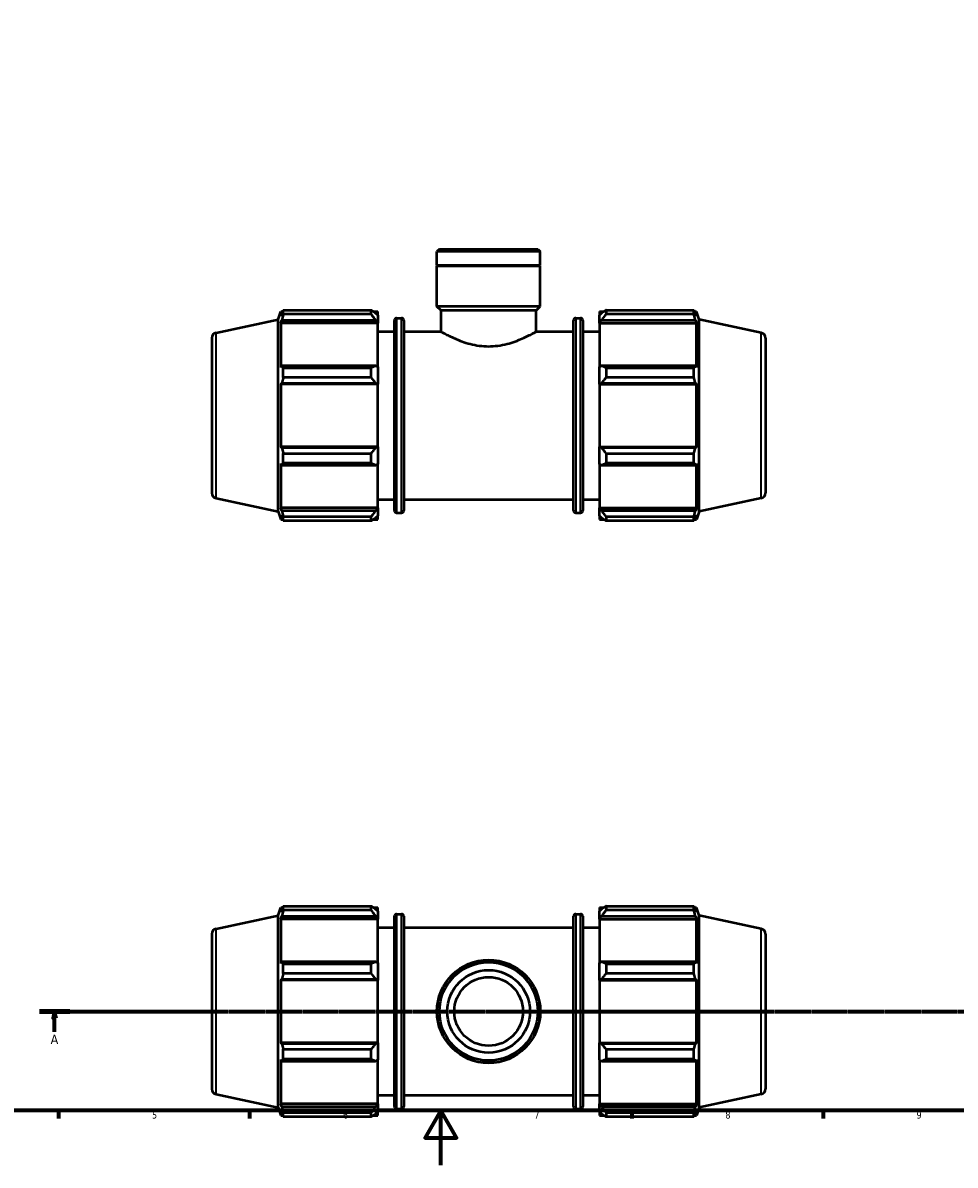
# Model space of a CAD drawing. Header units: millimetres. Extents: x 0 to 980, y 0 to 832.
# Tile 2 of 6: x 267 to 609, y 0 to 419. Entities that reach past the tile are written whole.
import ezdxf

# ---------------------------------------------------------------- set-up
doc = ezdxf.new("R2010")
doc.units = ezdxf.units.MM
doc.linetypes.add('CHAIN', pattern=[0.7087, 0.4724, -0.0591, 0.1181, -0.0591])
for name, color, linetype, lineweight in [('Border (ISO)', 7, 'Continuous', 70), ('Section Line (ISO)', 7, 'CHAIN', 70), ('Visible (ISO)', 7, 'Continuous', 50), ('Visible Narrow (ISO)', 7, 'Continuous', 35)]:
    doc.layers.add(name, color=color, linetype=linetype, lineweight=lineweight)
doc.styles.add('Label Text (ISO)', font='tahoma.ttf')
doc.styles.add('Note Text (ISO)', font='tahoma.ttf')

# ---------------------------------------------------------------- blocks, each defined once
blk = doc.blocks.new('Borders Default Border')
at = {"layer": 'Border (ISO)'}
for p, q in [((280.33, 20), (280.33, 17.1)), ((350.42, 20), (350.42, 17.1)), ((490.58, 20), (490.58, 17.1)), ((560.67, 20), (560.67, 17.1))]:
    blk.add_line(p, q, dxfattribs=at)
at = {"layer": 'Border (ISO)', "flags": 128}
for points in [[(20, 20), (20, 574), (821, 574), (821, 20), (20, 20)], [(420.5, 0), (420.5, 20), (414.73, 10), (426.27, 10), (420.5, 20)]]:
    blk.add_lwpolyline(points, dxfattribs=at)
at = {"layer": 'Border (ISO)', "color": 232, "true_color": 0xca0064, "char_height": 2.5, "attachment_point": 7, "style": 'Note Text (ISO)'}
for s, insert in [('5', (314.64, 17.05)), ('6', (384.66, 17.05)), ('7', (454.77, 17.1)), ('8', (524.81, 17.04)), ('9', (594.88, 17.05))]:
    blk.add_mtext(s, dxfattribs=dict(at, insert=insert))
blk = doc.blocks.new('2dTransSection0')
at = {"layer": 'Section Line (ISO)', "linetype": 'CHAIN'}
blk.add_line((273.41, 56.35), (702.65, 56.35), dxfattribs=at)
at = {"layer": 'Section Line (ISO)', "linetype": 'Continuous', "lineweight": 140}
for p, q in [((273.41, 56.35), (284.53, 56.35)), ((691.52, 56.35), (702.65, 56.35))]:
    blk.add_line(p, q, dxfattribs=at)
at = {"layer": 'Section Line (ISO)', "linetype": 'Continuous'}
for p, q in [((278.97, 56.35), (278.47, 53.85)), ((278.97, 53.85), (278.97, 56.35)), ((279.47, 53.85), (278.97, 56.35)), ((697.09, 56.35), (696.59, 53.85)), ((697.09, 53.85), (697.09, 56.35)), ((697.59, 53.85), (697.09, 56.35)), ((278.47, 53.85), (279.47, 53.85)), ((278.97, 48.87), (278.97, 53.85)), ((696.59, 53.85), (697.59, 53.85)), ((697.09, 48.87), (697.09, 53.85))]:
    blk.add_line(p, q, dxfattribs=at)
at = {"layer": 'Section Line (ISO)', "linetype": 'Continuous', "flags": 128}
for points in [[(279.47, 53.85), (278.97, 56.35), (278.47, 53.85), (279.47, 53.85)], [(697.59, 53.85), (697.09, 56.35), (696.59, 53.85), (697.59, 53.85)]]:
    blk.add_lwpolyline(points, dxfattribs=at)
at = {"layer": 'Section Line (ISO)'}
for points in [[(279.47, 53.85), (278.97, 56.35), (278.47, 53.85), (279.47, 53.85)], [(697.59, 53.85), (697.09, 56.35), (696.59, 53.85), (697.59, 53.85)]]:
    blk.add_solid(points, dxfattribs=at)
at = {"layer": 'Section Line (ISO)', "char_height": 3.5, "attachment_point": 7, "style": 'Label Text (ISO)'}
for insert in [(277.48, 44.35), (695.6, 44.35)]:
    blk.add_mtext('A', dxfattribs=dict(at, insert=insert))

msp = doc.modelspace()

# ---------------------------------------------------------------- linework, layer by layer
at = {"layer": 'Visible (ISO)'}
for p, q in [((420.008, 335.806), (419.099, 334.897)), ((420.008, 335.806), (456.054, 335.806)), ((456.054, 335.806), (456.963, 334.897)), ((419.099, 329.806), (419.099, 334.897)), ((456.963, 334.897), (419.099, 334.897)), ((456.963, 329.806), (456.963, 334.897)), ((456.963, 329.806), (419.099, 329.806)), ((419.399, 329.506), (419.099, 329.806)), ((456.963, 329.506), (419.099, 329.506)), ((419.099, 314.806), (419.099, 329.506)), ((456.663, 329.506), (456.963, 329.806)), ((456.963, 314.806), (456.963, 329.506)), ((456.963, 314.806), (419.099, 314.806)), ((420.614, 313.291), (419.099, 314.806)), ((455.449, 313.291), (456.963, 314.806)), ((338.115, 305.143), (360.891, 309.984)), ((360.891, 309.984), (361.85, 312.936)), ((360.891, 239.628), (360.891, 309.984)), ((361.85, 312.936), (361.85, 311.171)), ((361.85, 312.936), (362.551, 312.936)), ((362.25, 312.344), (361.85, 311.171)), ((362.783, 313.384), (394.971, 313.384)), ((362.783, 311.901), (362.783, 313.384)), ((394.971, 311.901), (362.783, 311.901)), ((394.971, 311.901), (394.971, 313.384)), ((395.686, 312.936), (397.431, 312.936)), ((397.431, 311.562), (396.611, 312.344)), ((397.431, 311.562), (397.431, 312.936)), ((397.431, 311.562), (397.431, 308.991)), ((404.321, 310.476), (406.105, 310.476)), ((455.449, 313.291), (420.614, 313.291)), ((420.614, 305.556), (420.614, 313.291)), ((455.449, 305.556), (455.449, 313.291)), ((469.958, 310.476), (471.741, 310.476)), ((478.631, 312.936), (478.631, 311.562)), ((478.631, 312.936), (480.377, 312.936)), ((479.451, 312.344), (478.631, 311.562)), ((478.631, 308.991), (478.631, 311.562)), ((481.091, 313.384), (481.091, 311.901)), ((481.091, 313.384), (513.279, 313.384)), ((513.279, 311.901), (481.091, 311.901)), ((513.279, 311.901), (513.279, 313.384)), ((513.512, 312.936), (514.212, 312.936)), ((514.212, 311.171), (513.812, 312.344)), ((514.212, 311.171), (514.212, 312.936)), ((515.171, 309.984), (514.212, 312.936)), ((515.171, 239.628), (515.171, 309.984)), ((537.947, 305.143), (515.171, 309.984)), ((361.85, 308.628), (362.25, 309.719)), ((361.85, 308.628), (361.85, 292.412)), ((397.431, 308.628), (361.85, 308.628)), ((362.25, 309.719), (396.611, 309.719)), ((396.611, 309.719), (397.431, 308.991)), ((397.431, 308.991), (397.431, 308.628)), ((397.431, 292.602), (397.431, 308.628)), ((403.521, 239.936), (403.521, 309.676)), ((406.905, 309.676), (406.905, 239.936)), ((469.158, 239.936), (469.158, 309.676)), ((472.541, 309.676), (472.541, 239.936)), ((478.631, 308.991), (479.451, 309.719)), ((478.631, 308.628), (478.631, 308.991)), ((478.631, 308.628), (478.631, 292.602)), ((478.631, 308.628), (514.212, 308.628)), ((479.451, 309.719), (513.812, 309.719)), ((513.812, 309.719), (514.212, 308.628)), ((514.212, 292.412), (514.212, 308.628)), ((336.531, 303.186), (336.531, 246.426)), ((397.431, 305.556), (403.521, 305.556)), ((406.905, 305.556), (420.614, 305.556)), ((455.449, 305.556), (469.158, 305.556)), ((472.541, 305.556), (478.631, 305.556)), ((539.531, 303.186), (539.531, 246.426)), ((362.25, 292.98), (361.85, 292.412)), ((396.611, 292.98), (362.25, 292.98)), ((362.783, 288.689), (362.783, 292.268)), ((362.783, 292.268), (394.971, 292.268)), ((394.971, 288.689), (394.971, 292.268)), ((397.431, 292.602), (396.611, 292.98)), ((397.431, 292.602), (397.431, 286.395)), ((479.451, 292.98), (478.631, 292.602)), ((478.631, 286.395), (478.631, 292.602)), ((513.812, 292.98), (479.451, 292.98)), ((481.091, 292.268), (481.091, 288.689)), ((481.091, 292.268), (513.279, 292.268)), ((513.279, 288.689), (513.279, 292.268)), ((514.212, 292.412), (513.812, 292.98)), ((361.85, 286.272), (362.25, 286.642)), ((397.431, 286.272), (361.85, 286.272)), ((361.85, 286.272), (361.85, 263.34)), ((362.25, 286.642), (396.611, 286.642)), ((394.971, 288.689), (362.783, 288.689)), ((396.611, 286.642), (397.431, 286.395)), ((397.431, 286.395), (397.431, 286.272)), ((397.431, 263.34), (397.431, 286.272)), ((478.631, 286.395), (479.451, 286.642)), ((478.631, 286.272), (478.631, 286.395)), ((478.631, 286.272), (478.631, 263.34)), ((478.631, 286.272), (514.212, 286.272)), ((479.451, 286.642), (513.812, 286.642)), ((513.279, 288.689), (481.091, 288.689)), ((513.812, 286.642), (514.212, 286.272)), ((514.212, 263.34), (514.212, 286.272)), ((362.25, 262.97), (361.85, 263.34)), ((397.431, 263.34), (361.85, 263.34)), ((396.611, 262.97), (362.25, 262.97)), ((362.783, 257.344), (362.783, 260.923)), ((362.783, 260.923), (394.971, 260.923)), ((394.971, 257.344), (394.971, 260.923)), ((397.431, 263.217), (396.611, 262.97)), ((397.431, 263.34), (397.431, 263.217)), ((397.431, 263.217), (397.431, 257.01)), ((478.631, 263.217), (478.631, 263.34)), ((478.631, 263.34), (514.212, 263.34)), ((479.451, 262.97), (478.631, 263.217)), ((478.631, 257.01), (478.631, 263.217)), ((513.812, 262.97), (479.451, 262.97)), ((481.091, 260.923), (481.091, 257.344)), ((481.091, 260.923), (513.279, 260.923)), ((513.279, 257.344), (513.279, 260.923)), ((514.212, 263.34), (513.812, 262.97)), ((361.85, 257.2), (362.25, 256.632)), ((361.85, 257.2), (361.85, 240.984)), ((362.25, 256.632), (396.611, 256.632)), ((394.971, 257.344), (362.783, 257.344)), ((396.611, 256.632), (397.431, 257.01)), ((397.431, 240.984), (397.431, 257.01)), ((478.631, 257.01), (479.451, 256.632)), ((478.631, 257.01), (478.631, 240.984)), ((479.451, 256.632), (513.812, 256.632)), ((513.279, 257.344), (481.091, 257.344)), ((513.812, 256.632), (514.212, 257.2)), ((514.212, 240.984), (514.212, 257.2)), ((338.115, 244.469), (360.891, 239.628)), ((397.431, 244.056), (403.521, 244.056)), ((406.905, 244.056), (469.158, 244.056)), ((472.541, 244.056), (478.631, 244.056)), ((537.947, 244.469), (515.171, 239.628)), ((360.891, 239.628), (361.85, 236.676)), ((362.25, 239.893), (361.85, 240.984)), ((397.431, 240.984), (361.85, 240.984)), ((396.611, 239.893), (362.25, 239.893)), ((397.431, 240.621), (396.611, 239.893)), ((397.431, 240.984), (397.431, 240.621)), ((397.431, 240.621), (397.431, 238.05)), ((404.321, 239.136), (406.105, 239.136)), ((469.958, 239.136), (471.741, 239.136)), ((478.631, 240.621), (478.631, 240.984)), ((478.631, 240.984), (514.212, 240.984)), ((478.631, 238.05), (478.631, 240.621)), ((479.451, 239.893), (478.631, 240.621)), ((513.812, 239.893), (479.451, 239.893)), ((514.212, 240.984), (513.812, 239.893)), ((515.171, 239.628), (514.212, 236.676)), ((361.85, 238.441), (362.25, 237.268)), ((361.85, 238.441), (361.85, 236.676)), ((361.85, 236.676), (362.551, 236.676)), ((362.783, 236.228), (362.783, 237.711)), ((362.783, 237.711), (394.971, 237.711)), ((394.971, 236.228), (362.783, 236.228)), ((394.971, 236.228), (394.971, 237.711)), ((395.686, 236.676), (397.431, 236.676)), ((396.611, 237.268), (397.431, 238.05)), ((397.431, 236.676), (397.431, 238.05)), ((478.631, 238.05), (479.451, 237.268)), ((478.631, 238.05), (478.631, 236.676)), ((478.631, 236.676), (480.377, 236.676)), ((481.091, 237.711), (481.091, 236.228)), ((481.091, 237.711), (513.279, 237.711)), ((513.279, 236.228), (481.091, 236.228)), ((513.279, 236.228), (513.279, 237.711)), ((513.512, 236.676), (514.212, 236.676)), ((513.812, 237.268), (514.212, 238.441)), ((514.212, 236.676), (514.212, 238.441)), ((360.891, 91.528), (361.85, 94.48)), ((361.85, 94.48), (361.85, 92.715)), ((361.85, 94.48), (362.551, 94.48)), ((362.25, 93.888), (361.85, 92.715)), ((362.783, 93.445), (362.783, 94.928)), ((362.783, 94.928), (394.971, 94.928)), ((394.971, 93.445), (362.783, 93.445)), ((394.971, 93.445), (394.971, 94.928)), ((395.686, 94.48), (397.431, 94.48)), ((397.431, 93.106), (396.611, 93.888)), ((397.431, 93.106), (397.431, 94.48)), ((397.431, 93.106), (397.431, 90.535)), ((478.631, 94.48), (478.631, 93.106)), ((478.631, 94.48), (480.377, 94.48)), ((479.451, 93.888), (478.631, 93.106)), ((478.631, 90.535), (478.631, 93.106)), ((481.091, 94.928), (481.091, 93.445)), ((481.091, 94.928), (513.279, 94.928)), ((513.279, 93.445), (481.091, 93.445)), ((513.279, 93.445), (513.279, 94.928)), ((513.512, 94.48), (514.212, 94.48)), ((514.212, 92.715), (513.812, 93.888)), ((514.212, 92.715), (514.212, 94.48)), ((515.171, 91.528), (514.212, 94.48)), ((338.115, 86.686), (360.891, 91.528)), ((360.891, 21.172), (360.891, 91.528)), ((361.85, 90.171), (362.25, 91.262)), ((397.431, 90.171), (361.85, 90.171)), ((361.85, 90.171), (361.85, 73.956)), ((362.25, 91.262), (396.611, 91.262)), ((396.611, 91.262), (397.431, 90.535)), ((397.431, 90.535), (397.431, 90.171)), ((397.431, 74.145), (397.431, 90.171)), ((403.521, 21.48), (403.521, 91.22)), ((404.321, 92.02), (406.105, 92.02)), ((406.905, 91.22), (406.905, 21.48)), ((469.158, 21.48), (469.158, 91.22)), ((469.958, 92.02), (471.741, 92.02)), ((472.541, 91.22), (472.541, 21.48)), ((478.631, 90.535), (479.451, 91.262)), ((478.631, 90.171), (478.631, 90.535)), ((478.631, 90.171), (478.631, 74.145)), ((478.631, 90.171), (514.212, 90.171)), ((479.451, 91.262), (513.812, 91.262)), ((513.812, 91.262), (514.212, 90.171)), ((514.212, 73.956), (514.212, 90.171)), ((515.171, 21.172), (515.171, 91.528)), ((537.947, 86.686), (515.171, 91.528)), ((336.531, 84.73), (336.531, 27.969)), ((397.431, 87.1), (403.521, 87.1)), ((406.905, 87.1), (469.158, 87.1)), ((472.541, 87.1), (478.631, 87.1)), ((539.531, 84.73), (539.531, 27.969)), ((362.25, 74.524), (361.85, 73.956)), ((396.611, 74.524), (362.25, 74.524)), ((362.783, 70.232), (362.783, 73.812)), ((362.783, 73.812), (394.971, 73.812)), ((394.971, 70.232), (394.971, 73.812)), ((397.431, 74.145), (396.611, 74.524)), ((397.431, 74.145), (397.431, 67.939)), ((479.451, 74.524), (478.631, 74.145)), ((478.631, 67.939), (478.631, 74.145)), ((513.812, 74.524), (479.451, 74.524)), ((481.091, 73.812), (481.091, 70.232)), ((481.091, 73.812), (513.279, 73.812)), ((513.279, 70.232), (513.279, 73.812)), ((514.212, 73.956), (513.812, 74.524)), ((361.85, 67.816), (362.25, 68.185)), ((397.431, 67.816), (361.85, 67.816)), ((361.85, 67.816), (361.85, 44.884)), ((362.25, 68.185), (396.611, 68.185)), ((394.971, 70.232), (362.783, 70.232)), ((396.611, 68.185), (397.431, 67.939)), ((397.431, 67.939), (397.431, 67.816)), ((397.431, 44.884), (397.431, 67.816)), ((478.631, 67.939), (479.451, 68.185)), ((478.631, 67.816), (478.631, 67.939)), ((478.631, 67.816), (478.631, 44.884)), ((478.631, 67.816), (514.212, 67.816)), ((479.451, 68.185), (513.812, 68.185)), ((513.279, 70.232), (481.091, 70.232)), ((513.812, 68.185), (514.212, 67.816)), ((514.212, 44.884), (514.212, 67.816)), ((362.25, 44.514), (361.85, 44.884)), ((397.431, 44.884), (361.85, 44.884)), ((396.611, 44.514), (362.25, 44.514)), ((362.783, 42.467), (394.971, 42.467)), ((362.783, 38.887), (362.783, 42.467)), ((394.971, 38.887), (394.971, 42.467)), ((397.431, 44.76), (396.611, 44.514)), ((397.431, 44.884), (397.431, 44.76)), ((397.431, 44.76), (397.431, 38.554)), ((478.631, 44.76), (478.631, 44.884)), ((478.631, 44.884), (514.212, 44.884)), ((478.631, 38.554), (478.631, 44.76)), ((479.451, 44.514), (478.631, 44.76)), ((513.812, 44.514), (479.451, 44.514)), ((481.091, 42.467), (481.091, 38.887)), ((481.091, 42.467), (513.279, 42.467)), ((513.279, 38.887), (513.279, 42.467)), ((514.212, 44.884), (513.812, 44.514)), ((361.85, 38.743), (361.85, 22.528)), ((361.85, 38.743), (362.25, 38.175)), ((362.25, 38.175), (396.611, 38.175)), ((394.971, 38.887), (362.783, 38.887)), ((396.611, 38.175), (397.431, 38.554)), ((397.431, 22.528), (397.431, 38.554)), ((478.631, 38.554), (478.631, 22.528)), ((478.631, 38.554), (479.451, 38.175)), ((479.451, 38.175), (513.812, 38.175)), ((513.279, 38.887), (481.091, 38.887)), ((513.812, 38.175), (514.212, 38.743)), ((514.212, 22.528), (514.212, 38.743)), ((338.115, 26.013), (360.891, 21.172)), ((397.431, 25.6), (403.521, 25.6)), ((406.905, 25.6), (469.158, 25.6)), ((472.541, 25.6), (478.631, 25.6)), ((537.947, 26.013), (515.171, 21.172)), ((360.891, 21.172), (361.85, 18.22)), ((362.25, 21.437), (361.85, 22.528)), ((397.431, 22.528), (361.85, 22.528)), ((396.611, 21.437), (362.25, 21.437)), ((397.431, 22.164), (396.611, 21.437)), ((397.431, 22.528), (397.431, 22.164)), ((397.431, 22.164), (397.431, 19.593)), ((478.631, 22.164), (478.631, 22.528)), ((478.631, 22.528), (514.212, 22.528)), ((478.631, 19.593), (478.631, 22.164)), ((479.451, 21.437), (478.631, 22.164)), ((513.812, 21.437), (479.451, 21.437)), ((514.212, 22.528), (513.812, 21.437)), ((515.171, 21.172), (514.212, 18.22)), ((361.85, 19.984), (362.25, 18.811)), ((361.85, 19.984), (361.85, 18.22)), ((361.85, 18.22), (362.551, 18.22)), ((362.783, 17.772), (362.783, 19.254)), ((362.783, 19.254), (394.971, 19.254)), ((394.971, 17.772), (362.783, 17.772)), ((394.971, 17.772), (394.971, 19.254)), ((395.686, 18.22), (397.431, 18.22)), ((396.611, 18.811), (397.431, 19.593)), ((397.431, 18.22), (397.431, 19.593)), ((404.321, 20.68), (406.105, 20.68)), ((469.958, 20.68), (471.741, 20.68)), ((478.631, 19.593), (478.631, 18.22)), ((478.631, 19.593), (479.451, 18.811)), ((478.631, 18.22), (480.377, 18.22)), ((481.091, 19.254), (481.091, 17.772)), ((481.091, 19.254), (513.279, 19.254)), ((513.279, 17.772), (481.091, 17.772)), ((513.279, 17.772), (513.279, 19.254)), ((513.512, 18.22), (514.212, 18.22)), ((513.812, 18.811), (514.212, 19.984)), ((514.212, 18.22), (514.212, 19.984))]:
    msp.add_line(p, q, dxfattribs=at)
for radius in [18.932, 18.023, 15.146, 12.6]:
    msp.add_circle((438.031, 56.35), radius, dxfattribs=at)
for centre, radius, start, end in [((404.321, 309.676), 0.8, 90, 180), ((406.105, 309.676), 0.8, 0, 90), ((469.958, 309.676), 0.8, 90, 180), ((471.741, 309.676), 0.8, 0, 90), ((338.531, 303.186), 2, 102, 180), ((537.531, 303.186), 2, 0, 78), ((338.531, 246.426), 2, 180, 258), ((537.531, 246.426), 2, 282, 0), ((404.321, 239.936), 0.8, 180, 270), ((406.105, 239.936), 0.8, 270, 0), ((469.958, 239.936), 0.8, 180, 270), ((471.741, 239.936), 0.8, 270, 0), ((404.321, 91.22), 0.8, 90, 180), ((406.105, 91.22), 0.8, 0, 90), ((469.958, 91.22), 0.8, 90, 180), ((471.741, 91.22), 0.8, 0, 90), ((338.531, 84.73), 2, 102, 180), ((537.531, 84.73), 2, 0, 78), ((338.531, 27.969), 2, 180, 258), ((537.531, 27.969), 2, 282, 0), ((404.321, 21.48), 0.8, 180, 270), ((406.105, 21.48), 0.8, 270, 0), ((469.958, 21.48), 0.8, 180, 270), ((471.741, 21.48), 0.8, 270, 0)]:
    msp.add_arc(centre, radius, start, end, dxfattribs=at)
for points, weights in [([(362.25, 312.344), (362.506, 312.854), (362.783, 313.384)], [1.00246146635, 1.00163889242, 1]), ([(362.783, 311.901), (362.506, 310.788), (362.25, 309.719)], [1, 1.00163889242, 1.00246146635]), ([(396.611, 312.344), (395.824, 312.854), (394.971, 313.384)], [1.00566479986, 1.01081580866, 1.0151638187]), ([(394.971, 311.901), (395.824, 310.788), (396.611, 309.719)], [1.0151638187, 1.01081580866, 1.00566479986]), ([(481.091, 313.384), (480.238, 312.854), (479.451, 312.344)], [1.0151638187, 1.01081580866, 1.00566479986]), ([(479.451, 309.719), (480.238, 310.788), (481.091, 311.901)], [1.00566479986, 1.01081580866, 1.0151638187]), ([(513.279, 313.384), (513.557, 312.854), (513.812, 312.344)], [1, 1.00163889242, 1.00246146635]), ([(513.812, 309.719), (513.557, 310.788), (513.279, 311.901)], [1.00246146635, 1.00163889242, 1]), ([(362.25, 292.98), (362.506, 292.632), (362.783, 292.268)], [1.00246146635, 1.00163889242, 1]), ([(396.611, 292.98), (395.824, 292.632), (394.971, 292.268)], [1.00566479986, 1.01081580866, 1.0151638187]), ([(481.091, 292.268), (480.238, 292.632), (479.451, 292.98)], [1.0151638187, 1.01081580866, 1.00566479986]), ([(513.279, 292.268), (513.557, 292.632), (513.812, 292.98)], [1, 1.00163889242, 1.00246146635]), ([(362.783, 288.689), (362.506, 287.644), (362.25, 286.642)], [1, 1.00163889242, 1.00246146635]), ([(394.971, 288.689), (395.824, 287.644), (396.611, 286.642)], [1.0151638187, 1.01081580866, 1.00566479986]), ([(479.451, 286.642), (480.238, 287.644), (481.091, 288.689)], [1.00566479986, 1.01081580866, 1.0151638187]), ([(513.812, 286.642), (513.557, 287.644), (513.279, 288.689)], [1.00246146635, 1.00163889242, 1]), ([(362.25, 262.97), (362.506, 261.968), (362.783, 260.923)], [1.00246146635, 1.00163889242, 1]), ([(396.611, 262.97), (395.824, 261.968), (394.971, 260.923)], [1.00566479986, 1.01081580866, 1.0151638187]), ([(481.091, 260.923), (480.238, 261.968), (479.451, 262.97)], [1.0151638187, 1.01081580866, 1.00566479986]), ([(513.279, 260.923), (513.557, 261.968), (513.812, 262.97)], [1, 1.00163889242, 1.00246146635]), ([(362.783, 257.344), (362.506, 256.98), (362.25, 256.632)], [1, 1.00163889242, 1.00246146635]), ([(394.971, 257.344), (395.824, 256.98), (396.611, 256.632)], [1.0151638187, 1.01081580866, 1.00566479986]), ([(479.451, 256.632), (480.238, 256.98), (481.091, 257.344)], [1.00566479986, 1.01081580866, 1.0151638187]), ([(513.812, 256.632), (513.557, 256.98), (513.279, 257.344)], [1.00246146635, 1.00163889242, 1]), ([(362.25, 239.893), (362.506, 238.824), (362.783, 237.711)], [1.00246146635, 1.00163889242, 1]), ([(396.611, 239.893), (395.824, 238.824), (394.971, 237.711)], [1.00566479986, 1.01081580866, 1.0151638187]), ([(481.091, 237.711), (480.238, 238.824), (479.451, 239.893)], [1.0151638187, 1.01081580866, 1.00566479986]), ([(513.279, 237.711), (513.557, 238.824), (513.812, 239.893)], [1, 1.00163889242, 1.00246146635]), ([(362.783, 236.228), (362.506, 236.758), (362.25, 237.268)], [1, 1.00163889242, 1.00246146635]), ([(394.971, 236.228), (395.824, 236.758), (396.611, 237.268)], [1.0151638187, 1.01081580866, 1.00566479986]), ([(479.451, 237.268), (480.238, 236.758), (481.091, 236.228)], [1.00566479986, 1.01081580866, 1.0151638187]), ([(513.812, 237.268), (513.557, 236.758), (513.279, 236.228)], [1.00246146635, 1.00163889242, 1]), ([(362.25, 93.888), (362.506, 94.397), (362.783, 94.928)], [1.00246146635, 1.00163889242, 1]), ([(362.783, 93.445), (362.506, 92.331), (362.25, 91.262)], [1, 1.00163889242, 1.00246146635]), ([(396.611, 93.888), (395.824, 94.397), (394.971, 94.928)], [1.00566479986, 1.01081580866, 1.0151638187]), ([(394.971, 93.445), (395.824, 92.331), (396.611, 91.262)], [1.0151638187, 1.01081580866, 1.00566479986]), ([(481.091, 94.928), (480.238, 94.397), (479.451, 93.888)], [1.0151638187, 1.01081580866, 1.00566479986]), ([(479.451, 91.262), (480.238, 92.331), (481.091, 93.445)], [1.00566479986, 1.01081580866, 1.0151638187]), ([(513.279, 94.928), (513.557, 94.397), (513.812, 93.888)], [1, 1.00163889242, 1.00246146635]), ([(513.812, 91.262), (513.557, 92.331), (513.279, 93.445)], [1.00246146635, 1.00163889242, 1]), ([(362.25, 74.524), (362.506, 74.175), (362.783, 73.812)], [1.00246146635, 1.00163889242, 1]), ([(396.611, 74.524), (395.824, 74.175), (394.971, 73.812)], [1.00566479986, 1.01081580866, 1.0151638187]), ([(481.091, 73.812), (480.238, 74.175), (479.451, 74.524)], [1.0151638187, 1.01081580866, 1.00566479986]), ([(513.279, 73.812), (513.557, 74.175), (513.812, 74.524)], [1, 1.00163889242, 1.00246146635]), ([(362.783, 70.232), (362.506, 69.188), (362.25, 68.185)], [1, 1.00163889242, 1.00246146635]), ([(394.971, 70.232), (395.824, 69.188), (396.611, 68.185)], [1.0151638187, 1.01081580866, 1.00566479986]), ([(479.451, 68.185), (480.238, 69.188), (481.091, 70.232)], [1.00566479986, 1.01081580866, 1.0151638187]), ([(513.812, 68.185), (513.557, 69.188), (513.279, 70.232)], [1.00246146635, 1.00163889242, 1]), ([(362.25, 44.514), (362.506, 43.511), (362.783, 42.467)], [1.00246146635, 1.00163889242, 1]), ([(396.611, 44.514), (395.824, 43.511), (394.971, 42.467)], [1.00566479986, 1.01081580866, 1.0151638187]), ([(481.091, 42.467), (480.238, 43.511), (479.451, 44.514)], [1.0151638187, 1.01081580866, 1.00566479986]), ([(513.279, 42.467), (513.557, 43.511), (513.812, 44.514)], [1, 1.00163889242, 1.00246146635]), ([(362.783, 38.887), (362.506, 38.524), (362.25, 38.175)], [1, 1.00163889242, 1.00246146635]), ([(394.971, 38.887), (395.824, 38.524), (396.611, 38.175)], [1.0151638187, 1.01081580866, 1.00566479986]), ([(479.451, 38.175), (480.238, 38.524), (481.091, 38.887)], [1.00566479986, 1.01081580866, 1.0151638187]), ([(513.812, 38.175), (513.557, 38.524), (513.279, 38.887)], [1.00246146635, 1.00163889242, 1]), ([(362.25, 21.437), (362.506, 20.368), (362.783, 19.254)], [1.00246146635, 1.00163889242, 1]), ([(396.611, 21.437), (395.824, 20.368), (394.971, 19.254)], [1.00566479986, 1.01081580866, 1.0151638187]), ([(481.091, 19.254), (480.238, 20.368), (479.451, 21.437)], [1.0151638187, 1.01081580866, 1.00566479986]), ([(513.279, 19.254), (513.557, 20.368), (513.812, 21.437)], [1, 1.00163889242, 1.00246146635]), ([(362.783, 17.772), (362.506, 18.302), (362.25, 18.811)], [1, 1.00163889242, 1.00246146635]), ([(394.971, 17.772), (395.824, 18.302), (396.611, 18.811)], [1.0151638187, 1.01081580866, 1.00566479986]), ([(479.451, 18.811), (480.238, 18.302), (481.091, 17.772)], [1.00566479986, 1.01081580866, 1.0151638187]), ([(513.812, 18.811), (513.557, 18.302), (513.279, 17.772)], [1.00246146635, 1.00163889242, 1])]:
    msp.add_rational_spline(points, weights, degree=2, dxfattribs=at)
for points, knots in [([(420.614, 305.556), (420.614, 305.556), (420.724, 305.493), (421.178, 305.24), (421.521, 305.049), (422.419, 304.569), (422.973, 304.279), (424.243, 303.651), (424.958, 303.313), (427.237, 302.317), (429.159, 301.576), (432.36, 300.754), (433.48, 300.528), (435.752, 300.225), (436.905, 300.148), (438.031, 300.148)], [8.089251, 8.089251, 8.089251, 8.089251, 8.4254786, 8.4254786, 8.7617062, 8.7617062, 9.0979338, 9.0979338, 9.4341614, 9.4341614, 10.1099147, 10.1099147, 10.4477914, 10.4477914, 10.785668, 10.785668, 10.785668, 10.785668]), ([(438.031, 300.148), (439.157, 300.148), (440.31, 300.225), (442.583, 300.528), (443.702, 300.754), (446.903, 301.576), (448.825, 302.317), (451.104, 303.313), (451.82, 303.651), (453.089, 304.279), (453.644, 304.569), (454.541, 305.049), (454.885, 305.24), (455.339, 305.493), (455.449, 305.556), (455.449, 305.556)], [0, 0, 0, 0, 0.3378767, 0.3378767, 0.6757533, 0.6757533, 1.3515066, 1.3515066, 1.6877342, 1.6877342, 2.0239618, 2.0239618, 2.3601894, 2.3601894, 2.696417, 2.696417, 2.696417, 2.696417])]:
    msp.add_open_spline(points, degree=3, knots=knots, dxfattribs=at)
at = {"layer": 'Visible Narrow (ISO)'}
for p, q in [((404.321, 310.037), (404.321, 239.575)), ((406.105, 239.575), (406.105, 310.037)), ((469.958, 310.037), (469.958, 239.575)), ((471.741, 239.575), (471.741, 310.037)), ((338.115, 244.843), (338.115, 304.769)), ((537.947, 244.843), (537.947, 304.769)), ((404.321, 91.58), (404.321, 21.119)), ((406.105, 21.119), (406.105, 91.58)), ((469.958, 91.58), (469.958, 21.119)), ((471.741, 21.119), (471.741, 91.58)), ((338.115, 26.386), (338.115, 86.313)), ((537.947, 26.386), (537.947, 86.313))]:
    msp.add_line(p, q, dxfattribs=at)

# ---------------------------------------------------------------- block references
msp.add_blockref('Borders Default Border', (0, 0))
at = {"layer": 'Section Line (ISO)'}
msp.add_blockref('2dTransSection0', (0, 0), dxfattribs=at)

doc.saveas('drawing.dxf')
